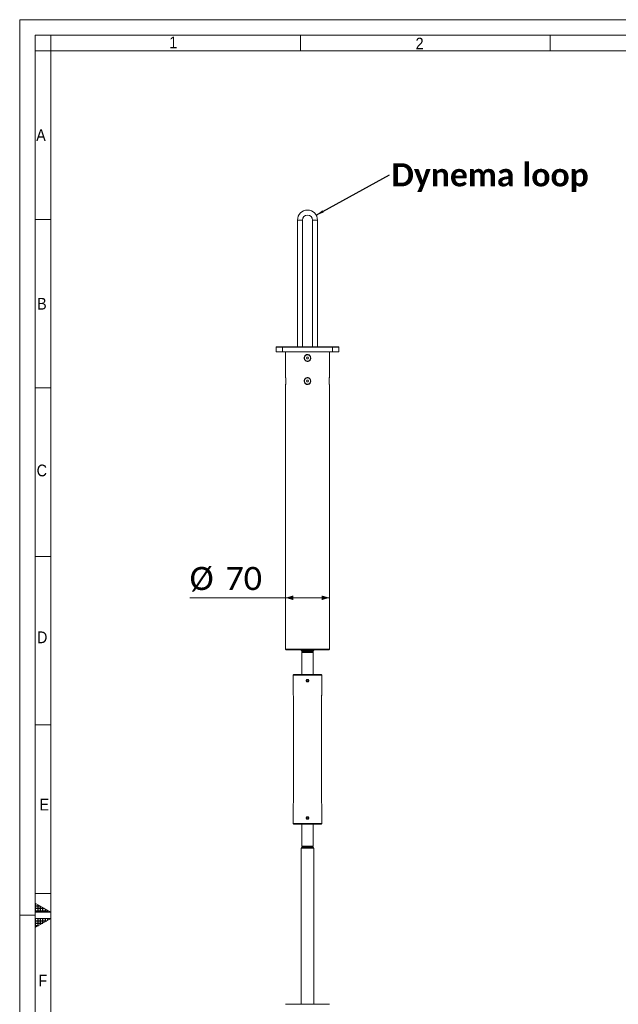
# Model space of a CAD drawing. Header units: millimetres. Extents: x 50 to 4179, y 50 to 2920.
# Tile 3 of 9: x 50 to 1009, y 1342 to 2920. Entities that reach past the tile are written whole.
import ezdxf

# ---------------------------------------------------------------- set-up
doc = ezdxf.new("R2010")
doc.units = ezdxf.units.MM
doc.header["$LTSCALE"] = 5
doc.linetypes.add('SLD-Centro', pattern=[19.05, 15.24, -1.27, 1.27, -1.27])
doc.linetypes.add('SLD-Solido', pattern=[0])
doc.styles.add('SLDTEXTSTYLE0', font='GOTHIC.TTF', dxfattribs={"width": 0.913})
doc.styles.add('SLDTEXTSTYLE1', font='CALIBRIB.TTF')
doc.styles.add('SLDTEXTSTYLE4', font='CALIBRI.TTF')
doc.styles.get("Standard").update_dxf_attribs({"font": 'CALIBRIB.TTF'})
doc.dimstyles.new('SLDDIMSTYLE0', dxfattribs={"dimtxt": 37.041667, "dimasz": 12.5, "dimexe": 0, "dimexo": 0.0625, "dimgap": 9.260417, "dimtad": 1, "dimrnd": 1e-09, "dimzin": 12, "dimdsep": 46, "dimtxsty": 'SLDTEXTSTYLE1', "dimsah": 1, "dimcen": 0.09, "dimadec": 0, "dimazin": 3, "dimtfac": 1, "dimtofl": 0, "dimtmove": 0, "dimatfit": 3, "dimfxl": 0, "dimfrac": 2, "dimtolj": 1, "dimtzin": 12, "dimarcsym": 0})
doc.dimstyles.new('SLDDIMSTYLE1', dxfattribs={"dimtxt": 0.18, "dimasz": 12.5, "dimexe": 0, "dimexo": 0.0625, "dimgap": 0, "dimtad": 0, "dimtih": 1, "dimtoh": 1, "dimdec": 0, "dimrnd": 1e-09, "dimzin": 0, "dimdsep": 46, "dimtxsty": 'Standard', "dimsah": 1, "dimcen": 0.09, "dimadec": 0, "dimazin": 0, "dimtfac": 12.5, "dimtdec": 0, "dimtofl": 0, "dimtmove": 0, "dimatfit": 3, "dimfxl": 0, "dimfrac": 2, "dimtolj": 1, "dimtzin": 0, "dimarcsym": 0})

# ---------------------------------------------------------------- blocks, each defined once
blk = doc.blocks.new('_D')
at = {"color": 7, "linetype": 'SLD-Solido', "lineweight": 0}
for p, q in [((476, 1993.8), (322.3, 1993.8)), ((546, 1993.8), (476, 1993.8))]:
    blk.add_line(p, q, dxfattribs=at)
for points in [[(476, 1993.8), (488.5, 1990), (488.5, 1997.5)], [(546, 1993.8), (533.5, 1997.5), (533.5, 1990)]]:
    blk.add_solid(points, dxfattribs=at)
at = {"color": 7, "linetype": 'SLD-Solido', "lineweight": 0, "char_height": 37.04, "attachment_point": 1, "style": 'SLDTEXTSTYLE4'}
for s, insert in [('%%c', (322.3, 2043.2)), ('70', (379.6, 2043.2))]:
    blk.add_mtext(s, dxfattribs=dict(at, insert=insert))
blk = doc.blocks.new('SW_NOTE_10')
at = {"color": 0, "linetype": 'Continuous', "lineweight": 0, "insert": (2.9, 18.5), "char_height": 37.042, "attachment_point": 1, "style": 'SLDTEXTSTYLE1'}
blk.add_mtext('Dynema loop', dxfattribs=at)

msp = doc.modelspace()

# ---------------------------------------------------------------- hatches: boundary and pattern name
at = {"linetype": 'Continuous'}
h = msp.add_hatch(dxfattribs=at)
h.set_pattern_fill('NET', color=8, scale=1.25, style=0)
h.paths.add_polyline_path([(75, 1504.434), (100, 1490), (75, 1490)], flags=0)
h = msp.add_hatch(dxfattribs=at)
h.set_pattern_fill('NET', color=8, scale=1.25, style=0)
h.paths.add_polyline_path([(75, 1480), (75, 1465.566), (100, 1480)], flags=0)

# ---------------------------------------------------------------- linework, layer by layer
at = {"color": 7, "linetype": 'SLD-Solido', "lineweight": 0}
for p, q in [((4155, 2920), (50, 2920)), ((50, 2920), (50, 50)), ((4130, 2895), (75, 2895)), ((75, 2895), (75, 75)), ((100, 2870), (100, 2895)), ((500, 2870), (500, 2895)), ((900, 2870), (900, 2895)), ((100, 2870), (75, 2870)), ((100, 2600), (75, 2600)), ((100, 2330), (75, 2330)), ((100, 2060), (75, 2060)), ((100, 1790), (75, 1790)), ((100, 1520), (75, 1520)), ((75, 1490), (75, 1504.434)), ((75, 1504.434), (100, 1490)), ((100, 1490), (75, 1490)), ((100, 1480), (75, 1480)), ((75, 1465.566), (100, 1480)), ((75, 1480), (75, 1465.566))]:
    msp.add_line(p, q, dxfattribs=at)
at = {"color": 7, "linetype": 'SLD-Solido', "lineweight": 15}
for p, q in [((4105, 2870), (100, 2870)), ((100, 2870), (100, 100)), ((495.021, 2599.023), (495.021, 2396.023)), ((503.021, 2396.023), (503.021, 2599.023)), ((519.021, 2599.023), (519.021, 2396.023)), ((527.021, 2396.023), (527.021, 2599.023)), ((461.021, 2388.023), (461.021, 2395.523)), ((471.021, 2395.523), (461.021, 2395.523)), ((461.021, 2388.023), (471.021, 2388.023)), ((461.521, 2396.023), (471.021, 2396.023)), ((471.021, 2396.023), (471.021, 2395.523)), ((471.021, 2396.023), (551.021, 2396.023)), ((471.021, 2388.023), (471.021, 2395.523)), ((551.021, 2395.523), (471.021, 2395.523)), ((471.021, 2388.023), (551.021, 2388.023)), ((476.021, 2388.023), (476.021, 2346.609)), ((546.021, 2346.604), (546.021, 2388.023)), ((551.021, 2396.023), (551.021, 2395.523)), ((551.021, 2396.023), (560.521, 2396.023)), ((551.021, 2388.023), (551.021, 2395.523)), ((561.021, 2395.523), (551.021, 2395.523)), ((551.021, 2388.023), (561.021, 2388.023)), ((561.021, 2388.023), (561.021, 2395.523)), ((510.155, 2379.523), (509.289, 2378.023)), ((509.289, 2378.023), (510.155, 2376.523)), ((511.887, 2379.523), (510.155, 2379.523)), ((510.155, 2376.523), (511.887, 2376.523)), ((512.753, 2378.023), (511.887, 2379.523)), ((511.887, 2376.523), (512.753, 2378.023)), ((476.021, 2335.431), (476.021, 1911.423)), ((476.321, 2343.711), (476.321, 2341.023)), ((476.321, 2341.023), (476.321, 2338.311)), ((510.155, 2342.523), (509.289, 2341.023)), ((509.289, 2341.023), (510.155, 2339.523)), ((511.887, 2342.523), (510.155, 2342.523)), ((510.155, 2339.523), (511.887, 2339.523)), ((512.753, 2341.023), (511.887, 2342.523)), ((511.887, 2339.523), (512.753, 2341.023)), ((545.721, 2341.023), (545.721, 2343.726)), ((545.721, 2338.32), (545.721, 2341.023)), ((546.021, 1911.423), (546.021, 2335.436)), ((545.021, 1910.423), (477.021, 1910.423)), ((501.021, 1910.423), (501.021, 1909.423)), ((501.021, 1909.423), (501.289, 1908.423)), ((501.021, 1909.423), (521.021, 1909.423)), ((520.753, 1908.423), (521.021, 1909.423)), ((521.021, 1909.423), (521.021, 1910.423)), ((520.753, 1908.423), (501.289, 1908.423)), ((503.021, 1906.923), (502.021, 1905.923)), ((502.021, 1905.923), (502.021, 1870.923)), ((502.021, 1905.923), (520.021, 1905.923)), ((503.021, 1908.423), (503.021, 1906.923)), ((503.021, 1906.923), (519.021, 1906.923)), ((519.021, 1906.923), (519.021, 1908.423)), ((520.021, 1905.923), (519.021, 1906.923)), ((520.021, 1870.923), (520.021, 1905.923)), ((489.021, 1870.923), (488.021, 1869.923)), ((488.021, 1869.923), (488.021, 1838.857)), ((534.021, 1869.923), (488.021, 1869.923)), ((489.021, 1870.923), (533.021, 1870.923)), ((510.299, 1862.173), (509.577, 1860.923)), ((511.742, 1862.173), (510.299, 1862.173)), ((512.464, 1860.923), (511.742, 1862.173)), ((534.021, 1869.923), (533.021, 1870.923)), ((534.021, 1838.857), (534.021, 1869.923)), ((509.577, 1860.923), (510.299, 1859.673)), ((510.299, 1859.673), (511.742, 1859.673)), ((511.742, 1859.673), (512.464, 1860.923)), ((488.688, 1833.423), (488.688, 1668.423)), ((533.353, 1668.423), (533.353, 1833.423)), ((488.021, 1662.988), (488.021, 1631.923)), ((534.021, 1631.923), (534.021, 1662.988)), ((510.299, 1642.173), (509.577, 1640.923)), ((509.577, 1640.923), (510.299, 1639.673)), ((511.742, 1642.173), (510.299, 1642.173)), ((512.464, 1640.923), (511.742, 1642.173)), ((511.742, 1639.673), (512.464, 1640.923)), ((488.021, 1631.923), (489.021, 1630.923)), ((488.021, 1631.923), (534.021, 1631.923)), ((533.021, 1630.923), (489.021, 1630.923)), ((502.021, 1630.923), (502.021, 1595.923)), ((510.299, 1639.673), (511.742, 1639.673)), ((520.021, 1595.923), (520.021, 1630.923)), ((533.021, 1630.923), (534.021, 1631.923)), ((501.289, 1593.423), (501.021, 1592.423)), ((501.289, 1593.423), (520.753, 1593.423)), ((502.021, 1595.923), (503.021, 1594.923)), ((520.021, 1595.923), (502.021, 1595.923)), ((503.021, 1594.923), (503.021, 1593.423)), ((519.021, 1594.923), (503.021, 1594.923)), ((519.021, 1594.923), (520.021, 1595.923)), ((519.021, 1593.423), (519.021, 1594.923)), ((521.021, 1592.423), (520.753, 1593.423)), ((501.021, 1592.423), (501.021, 1342.423)), ((521.021, 1592.423), (501.021, 1592.423)), ((521.021, 1342.423), (521.021, 1592.423)), ((475.757, 1342.423), (546.285, 1342.423))]:
    msp.add_line(p, q, dxfattribs=at)
at = {"color": 8, "linetype": 'SLD-Solido', "lineweight": 15}
for p, q in [((495.021, 2599.023), (503.021, 2599.023)), ((527.021, 2599.023), (519.021, 2599.023)), ((476.021, 1911.423), (546.021, 1911.423))]:
    msp.add_line(p, q, dxfattribs=at)
at = {"color": 7, "linetype": 'SLD-Centro', "lineweight": 0}
msp.add_line((50, 1485), (75, 1485), dxfattribs=at)
at = {"color": 7, "linetype": 'SLD-Solido', "lineweight": 15}
for centre, radius in [((511.021, 2378.023), 5), ((511.021, 2341.023), 5), ((511.021, 1860.923), 1.634), ((511.021, 1640.923), 1.634)]:
    msp.add_circle(centre, radius, dxfattribs=at)
for centre, radius, start, end in [((511.021, 2599.023), 16, 0, 180), ((511.021, 2599.023), 8, 90, 180), ((511.021, 2599.023), 8, 0, 90), ((461.521, 2395.523), 0.5, 90, 180), ((560.521, 2395.523), 0.5, 0, 90), ((477.021, 1911.423), 1, 180, 270), ((545.021, 1911.423), 1, 270, 0)]:
    msp.add_arc(centre, radius, start, end, dxfattribs=at)
for points, knots in [([(507.217, 2374.2), (506.902, 2374.632), (506.213, 2375.576), (505.745, 2377.382), (505.846, 2379.36), (506.607, 2381.217), (507.925, 2382.671), (509.591, 2383.521), (511.337, 2383.71), (512.969, 2383.312), (514.39, 2382.411), (515.511, 2381.051), (516.196, 2379.309), (516.303, 2377.346), (515.757, 2375.416), (514.608, 2373.8), (513.029, 2372.734), (511.28, 2372.328), (509.601, 2372.545), (508.206, 2373.21), (507.521, 2373.896), (507.217, 2374.2)], [0, 0, 0, 0, 0.0471428, 0.10318022, 0.16133038, 0.22006825, 0.27768449, 0.33212708, 0.3823919, 0.43011183, 0.47830588, 0.52937993, 0.58415082, 0.64173508, 0.70045729, 0.75866295, 0.81437956, 0.8659887, 0.91424141, 0.96195009, 1, 1, 1, 1]), ([(476.228, 2337.2), (476.209, 2337.009), (476.17, 2336.621), (476.114, 2336.136), (476.063, 2335.738), (476.032, 2335.502), (476.018, 2335.405), (476.021, 2335.428), (476.022, 2335.431)], [0, 0, 0, 0, 0.18280977, 0.36976658, 0.57421083, 0.78546097, 0.97609758, 1, 1, 1, 1]), ([(476.023, 2346.609), (476.022, 2346.613), (476.019, 2346.635), (476.033, 2346.532), (476.063, 2346.308), (476.109, 2345.945), (476.165, 2345.467), (476.227, 2344.872), (476.289, 2344.167), (476.345, 2343.361), (476.388, 2342.47), (476.412, 2341.517), (476.412, 2340.535), (476.387, 2339.549), (476.343, 2338.657), (476.288, 2337.86), (476.248, 2337.422), (476.228, 2337.2)], [0, 0, 0, 0, 0.01590125, 0.07917096, 0.14426599, 0.20789865, 0.27319171, 0.3404642, 0.40943802, 0.48158891, 0.5556259, 0.63161957, 0.70972093, 0.78736242, 0.86728028, 0.93291296, 1, 1, 1, 1]), ([(507.217, 2337.2), (506.902, 2337.632), (506.213, 2338.576), (505.745, 2340.382), (505.846, 2342.36), (506.607, 2344.217), (507.925, 2345.671), (509.591, 2346.521), (511.337, 2346.71), (512.969, 2346.312), (514.39, 2345.411), (515.511, 2344.051), (516.196, 2342.309), (516.303, 2340.346), (515.757, 2338.416), (514.608, 2336.8), (513.029, 2335.734), (511.28, 2335.328), (509.601, 2335.545), (508.206, 2336.21), (507.521, 2336.896), (507.217, 2337.2)], [0, 0, 0, 0, 0.04714244, 0.10317987, 0.16133025, 0.22006834, 0.27768442, 0.33212703, 0.38239186, 0.43011184, 0.47830589, 0.52937979, 0.58415089, 0.64173516, 0.70045717, 0.75866301, 0.81437951, 0.86598861, 0.9142413, 0.96195008, 1, 1, 1, 1]), ([(545.813, 2337.2), (545.795, 2337.406), (545.757, 2337.823), (545.704, 2338.57), (545.659, 2339.419), (545.632, 2340.365), (545.628, 2341.349), (545.648, 2342.33), (545.691, 2343.287), (545.752, 2344.167), (545.822, 2344.958), (545.892, 2345.607), (545.953, 2346.115), (545.996, 2346.442), (546.019, 2346.61), (546.018, 2346.606), (546.018, 2346.604)], [0, 0, 0, 0, 0.06257922, 0.12643845, 0.2006461, 0.27685299, 0.35381838, 0.43296886, 0.51066582, 0.59069709, 0.66684764, 0.74545865, 0.8173732, 0.89172477, 0.95815999, 1, 1, 1, 1]), ([(546.019, 2335.436), (546.019, 2335.438), (546.018, 2335.442), (545.995, 2335.609), (545.957, 2335.904), (545.909, 2336.291), (545.86, 2336.728), (545.829, 2337.042), (545.813, 2337.2)], [0, 0, 0, 0, 0.13612661, 0.32811784, 0.51266919, 0.70213228, 0.84997597, 1, 1, 1, 1]), ([(511.021, 1858.823), (511.079, 1858.824), (511.194, 1858.827), (511.367, 1858.849), (511.541, 1858.886), (511.766, 1858.953), (511.982, 1859.05), (512.184, 1859.171), (512.375, 1859.31), (512.547, 1859.472), (512.698, 1859.654), (512.799, 1859.801), (512.888, 1859.956), (512.961, 1860.114), (513.023, 1860.281), (513.086, 1860.509), (513.119, 1860.744), (513.123, 1860.98), (513.106, 1861.215), (513.06, 1861.447), (512.986, 1861.67), (512.893, 1861.887), (512.773, 1862.09), (512.629, 1862.277), (512.47, 1862.451), (512.289, 1862.604), (512.091, 1862.733), (511.882, 1862.844), (511.661, 1862.929), (511.431, 1862.985), (511.197, 1863.021), (510.961, 1863.028), (510.726, 1863.005), (510.494, 1862.962), (510.269, 1862.89), (510.056, 1862.791), (509.851, 1862.674), (509.663, 1862.532), (509.493, 1862.368), (509.376, 1862.233), (509.272, 1862.089), (509.181, 1861.94), (509.101, 1861.781), (509.014, 1861.561), (508.955, 1861.331), (508.925, 1861.096), (508.916, 1860.861), (508.936, 1860.625), (508.986, 1860.395), (509.054, 1860.17), (509.151, 1859.954), (509.274, 1859.753), (509.413, 1859.563), (509.576, 1859.391), (509.758, 1859.241), (509.905, 1859.141), (510.06, 1859.053), (510.219, 1858.979), (510.386, 1858.918), (510.651, 1858.845), (510.867, 1858.832), (511.021, 1858.823)], [0, 0, 0, 0, 0.01315264, 0.02630496, 0.03945789, 0.05356235, 0.07984457, 0.09299687, 0.10709577, 0.13344529, 0.14663226, 0.16076728, 0.17397565, 0.18718268, 0.20039093, 0.21455865, 0.24087673, 0.25404616, 0.26817459, 0.29441609, 0.3075493, 0.32162782, 0.34791224, 0.36106561, 0.37516199, 0.40154019, 0.41473965, 0.42889272, 0.45527088, 0.46847167, 0.4826313, 0.50891573, 0.52206913, 0.53617567, 0.56241966, 0.57555203, 0.58962827, 0.61594627, 0.62911706, 0.64323231, 0.65644117, 0.66964767, 0.68285568, 0.69701928, 0.72337158, 0.73655903, 0.75070287, 0.77696169, 0.79010126, 0.80418947, 0.83044675, 0.84358723, 0.85767076, 0.88402213, 0.89720985, 0.91134604, 0.92455301, 0.93776158, 0.95096896, 0.96513532, 1, 1, 1, 1]), ([(488.688, 1833.423), (488.673, 1834.031), (488.643, 1835.247), (488.435, 1836.878), (488.208, 1838.119), (488.039, 1838.846), (488.037, 1838.854), (488.036, 1838.857)], [0, 0, 0, 0, 0.21063323, 0.42111459, 0.63541945, 0.8523889, 1, 1, 1, 1]), ([(534.005, 1838.857), (534.01, 1838.876), (534.028, 1838.955), (533.915, 1838.481), (533.708, 1837.48), (533.479, 1835.976), (533.365, 1834.532), (533.356, 1833.666), (533.353, 1833.423)], [0, 0, 0, 0, 0.06522433, 0.27362641, 0.48383462, 0.6992445, 0.91547651, 1, 1, 1, 1]), ([(488.688, 1668.423), (488.673, 1667.815), (488.643, 1666.599), (488.435, 1664.968), (488.208, 1663.726), (488.039, 1662.999), (488.037, 1662.992), (488.036, 1662.988)], [0, 0, 0, 0, 0.21063343, 0.42111196, 0.63541934, 0.85238898, 1, 1, 1, 1]), ([(534.005, 1662.988), (534.01, 1662.97), (534.028, 1662.891), (533.915, 1663.364), (533.708, 1664.365), (533.479, 1665.87), (533.365, 1667.313), (533.356, 1668.179), (533.353, 1668.423)], [0, 0, 0, 0, 0.0652245, 0.27362713, 0.48383397, 0.69924715, 0.91547973, 1, 1, 1, 1]), ([(511.021, 1638.823), (511.079, 1638.824), (511.194, 1638.827), (511.367, 1638.849), (511.541, 1638.886), (511.766, 1638.953), (511.982, 1639.05), (512.184, 1639.171), (512.375, 1639.31), (512.547, 1639.472), (512.698, 1639.654), (512.799, 1639.801), (512.888, 1639.956), (512.961, 1640.114), (513.023, 1640.281), (513.086, 1640.509), (513.119, 1640.744), (513.123, 1640.98), (513.106, 1641.215), (513.06, 1641.447), (512.986, 1641.67), (512.893, 1641.887), (512.773, 1642.09), (512.629, 1642.277), (512.47, 1642.451), (512.289, 1642.604), (512.091, 1642.733), (511.882, 1642.844), (511.661, 1642.929), (511.431, 1642.985), (511.197, 1643.021), (510.961, 1643.028), (510.726, 1643.005), (510.494, 1642.962), (510.269, 1642.89), (510.056, 1642.791), (509.851, 1642.674), (509.663, 1642.532), (509.493, 1642.368), (509.376, 1642.233), (509.272, 1642.089), (509.181, 1641.94), (509.101, 1641.781), (509.014, 1641.561), (508.955, 1641.331), (508.925, 1641.096), (508.916, 1640.861), (508.936, 1640.625), (508.986, 1640.395), (509.054, 1640.17), (509.151, 1639.954), (509.274, 1639.753), (509.413, 1639.563), (509.576, 1639.391), (509.758, 1639.241), (509.905, 1639.141), (510.06, 1639.053), (510.219, 1638.979), (510.386, 1638.918), (510.651, 1638.845), (510.867, 1638.832), (511.021, 1638.823)], [0, 0, 0, 0, 0.01315273, 0.02630534, 0.03945781, 0.05356228, 0.0798445, 0.09299681, 0.10709438, 0.13344701, 0.14663398, 0.16076714, 0.17397553, 0.18718461, 0.20039073, 0.21455628, 0.24087661, 0.2540483, 0.26817448, 0.2944182, 0.30754713, 0.32162773, 0.34791216, 0.36106553, 0.37516025, 0.40153846, 0.41474039, 0.4288924, 0.45527137, 0.46847109, 0.48263072, 0.50891528, 0.52206891, 0.53617545, 0.56241876, 0.57555303, 0.58962928, 0.61594592, 0.62911672, 0.64323198, 0.65644084, 0.66964734, 0.68285536, 0.69702106, 0.72337118, 0.73655639, 0.75070475, 0.77695908, 0.79010086, 0.80419124, 0.83044646, 0.84358887, 0.85767058, 0.8840236, 0.89720989, 0.91134481, 0.92455289, 0.93776147, 0.95096963, 0.96513482, 1, 1, 1, 1])]:
    msp.add_open_spline(points, degree=3, knots=knots, dxfattribs=at)

# ---------------------------------------------------------------- block references
at = {"color": 7, "linetype": 'Continuous', "lineweight": 0}
msp.add_blockref('SW_NOTE_10', (642.552, 2671.508), dxfattribs=at)

# ---------------------------------------------------------------- texts
at = {"color": 7, "linetype": 'Continuous', "lineweight": 0, "char_height": 18.81, "attachment_point": 1, "style": 'SLDTEXTSTYLE0'}
for s, insert in [('1', (289.545, 2892.94)), ('2', (684.2, 2891.147)), ('A', (76.461, 2744.421)), ('B', (77.885, 2474.303)), ('C', (77.168, 2207.153)), ('D', (77.713, 1939.814)), ('E', (81.758, 1671.757)), ('F', (80.095, 1389.809))]:
    msp.add_mtext(s, dxfattribs=dict(at, insert=insert))

# ---------------------------------------------------------------- dimensions: what is measured, and where the dimension line sits
at = {"color": 7, "linetype": 'SLD-Solido', "lineweight": 0}
dim = msp.add_linear_dim(base=(476.021, 1993.799), p1=(546.021, 1911.423), p2=(476.021, 1911.423), angle=0, text='%%c<>', dimstyle='SLDDIMSTYLE0', dxfattribs=at)
dim.commit()
dim.dimension.update_dxf_attribs({"geometry": '_D', "text_midpoint": (376.021, 1993.799), "dimtype": 160})

# ---------------------------------------------------------------- leaders
at = {"color": 7, "linetype": 'Continuous', "lineweight": 0}
msp.add_leader([(524.977, 2606.847), (642.552, 2671.508)], dimstyle='SLDDIMSTYLE1', dxfattribs=at)

doc.saveas('drawing.dxf')
